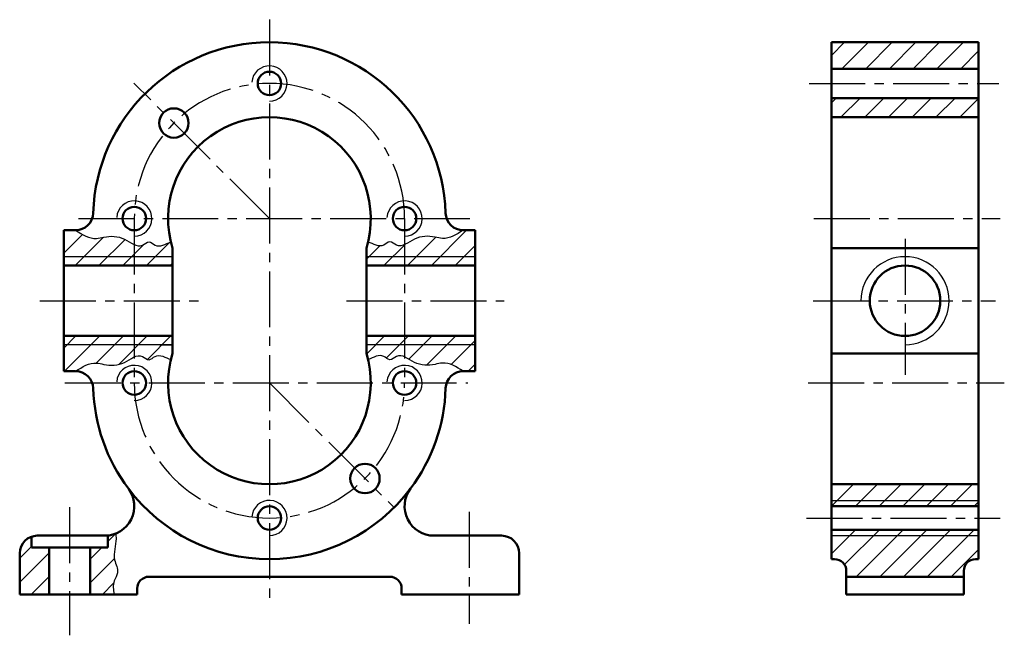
# Model space of a CAD drawing. Header units: millimetres. Extents: x 55 to 223, y -2 to 102.
import ezdxf

# ---------------------------------------------------------------- set-up
doc = ezdxf.new("R2010")
doc.units = ezdxf.units.MM
doc.linetypes.add('CENTER2', pattern=[28.575, 19.05, -3.175, 3.175, -3.175])
for name, color, linetype in [('剖面线层', 7, 'Continuous'), ('点划线', 86, 'CENTER2'), ('细实线层', 7, 'Continuous')]:
    doc.layers.add(name, color=color, linetype=linetype)
doc.layers.add('点画线层', color=3, linetype='CENTER2', lineweight=25)
doc.layers.add('粗实线层', color=1, linetype='Continuous', lineweight=50)

msp = doc.modelspace()

# ---------------------------------------------------------------- hatches: boundary and pattern name
at = {"layer": '剖面线层', "ltscale": 0.5}
h = msp.add_hatch(dxfattribs=at)
h.set_pattern_fill('ANSI31', scale=0.9, style=0)
h.paths.add_polyline_path([(218.4, 98.64), (193.4, 98.64), (193.4, 94.14), (218.4, 94.14)])
h.paths.add_polyline_path([(218.4, 89.14), (193.4, 89.14), (193.4, 85.89), (218.4, 85.89)])
h.paths.add_polyline_path([(218.4, 23.39), (205.9, 23.39), (205.9, 19.64), (218.4, 19.64)])
h.paths.add_polyline_path([(205.9, 23.39), (193.4, 23.39), (193.4, 19.64), (205.9, 19.64)])
h.paths.add_polyline_path([(205.9, 15.64), (193.4, 15.64), (193.4, 10.64), (193.9, 10.64, -0.414214), (195.9, 8.64), (195.9, 7.64), (205.9, 7.64)])
h.paths.add_polyline_path([(218.4, 15.64), (205.9, 15.64), (205.9, 7.64), (215.9, 7.64), (215.9, 8.64, -0.414214), (217.9, 10.64), (218.4, 10.64)])
h = msp.add_hatch(dxfattribs=at)
h.set_pattern_fill('ANSI31', scale=0.9, style=0)
edge = h.paths.add_edge_path()
edge.add_spline(control_points=[(74.73, 64.2), (74.18, 64.45), (72.49, 65.68), (70.29, 65.71), (67.45, 64.92), (65.91, 65.9), (64.74, 66.64)], knot_values=[0, 0, 0, 0, 1.732501, 5.260646, 6.527143, 10.347755, 10.347755, 10.347755, 10.347755], degree=3, periodic=0)
edge.add_line((64.74, 66.64), (62.73, 66.64))
edge.add_line((62.73, 66.64), (62.73, 60.64))
edge.add_line((62.73, 60.64), (74.73, 60.64))
edge.add_line((74.73, 60.64), (74.73, 64.2))
edge = h.paths.add_edge_path()
edge.add_arc((97.73, 68.64), 17.25, 193.4326, 196.9574, ccw=False)
edge.add_spline(control_points=[(80.95, 64.63), (80.03, 64.34), (78.69, 63.42), (77.23, 65.06), (76.06, 63.82), (75.2, 63.99), (74.73, 64.2)], knot_values=[10.347755, 10.347755, 10.347755, 10.347755, 13.086948, 14.25295, 15.519199, 17.010417, 17.010417, 17.010417, 17.010417], degree=3, periodic=0)
edge.add_line((74.73, 64.2), (74.73, 60.64))
edge.add_line((74.73, 60.64), (81.23, 60.64))
edge.add_line((81.23, 60.64), (81.23, 63.61))
edge = h.paths.add_edge_path()
edge.add_line((81.23, 48.64), (74.73, 48.64))
edge.add_line((74.73, 48.64), (74.73, 45.08))
edge.add_spline(control_points=[(74.73, 45.08), (75.2, 45.29), (76.06, 45.46), (77.23, 44.21), (78.69, 45.86), (80.03, 44.94), (80.95, 44.64)], knot_values=[10.347755, 10.347755, 10.347755, 10.347755, 11.838973, 13.105221, 14.271223, 17.010417, 17.010417, 17.010417, 17.010417], degree=3, periodic=0)
edge.add_arc((97.73, 40.64), 17.25, 163.0426, 166.5674, ccw=False)
edge.add_line((81.23, 45.67), (81.23, 48.64))
edge = h.paths.add_edge_path()
edge.add_line((74.73, 48.64), (62.73, 48.64))
edge.add_line((62.73, 48.64), (62.73, 42.64))
edge.add_line((62.73, 42.64), (64.74, 42.64))
edge.add_spline(control_points=[(64.74, 42.64), (65.91, 43.38), (67.45, 44.36), (70.29, 43.57), (72.49, 43.59), (74.18, 44.83), (74.73, 45.08)], knot_values=[0, 0, 0, 0, 3.820612, 5.087109, 8.615254, 10.347755, 10.347755, 10.347755, 10.347755], degree=3, periodic=0)
edge.add_line((74.73, 45.08), (74.73, 48.64))
h = msp.add_hatch(dxfattribs=at)
h.set_pattern_fill('ANSI31', scale=0.9, style=0)
edge = h.paths.add_edge_path()
edge.add_line((120.73, 60.64), (120.73, 64.2))
edge.add_spline(control_points=[(120.73, 64.2), (120.26, 63.99), (119.4, 63.82), (118.23, 65.06), (116.76, 63.42), (115.43, 64.34), (114.51, 64.63)], knot_values=[10.347755, 10.347755, 10.347755, 10.347755, 11.838973, 13.105221, 14.271223, 17.010417, 17.010417, 17.010417, 17.010417], degree=3, periodic=0)
edge.add_arc((97.73, 68.64), 17.25, 343.0426, 346.5674, ccw=False)
edge.add_line((114.23, 63.61), (114.23, 60.64))
edge.add_line((114.23, 60.64), (120.73, 60.64))
edge = h.paths.add_edge_path()
edge.add_line((132.73, 60.64), (132.73, 66.64))
edge.add_line((132.73, 66.64), (130.71, 66.64))
edge.add_spline(control_points=[(130.71, 66.64), (129.55, 65.9), (128.01, 64.92), (125.17, 65.71), (122.97, 65.68), (121.28, 64.45), (120.73, 64.2)], knot_values=[0, 0, 0, 0, 3.820612, 5.087109, 8.615254, 10.347755, 10.347755, 10.347755, 10.347755], degree=3, periodic=0)
edge.add_line((120.73, 64.2), (120.73, 60.64))
edge.add_line((120.73, 60.64), (132.73, 60.64))
edge = h.paths.add_edge_path()
edge.add_line((114.23, 48.64), (114.23, 45.67))
edge.add_arc((97.73, 40.64), 17.25, 13.4326, 16.9574, ccw=False)
edge.add_spline(control_points=[(114.51, 44.64), (115.43, 44.94), (116.76, 45.86), (118.23, 44.21), (119.4, 45.46), (120.26, 45.29), (120.73, 45.08)], knot_values=[10.347755, 10.347755, 10.347755, 10.347755, 13.086948, 14.25295, 15.519199, 17.010417, 17.010417, 17.010417, 17.010417], degree=3, periodic=0)
edge.add_line((120.73, 45.08), (120.73, 48.64))
edge.add_line((120.73, 48.64), (114.23, 48.64))
edge = h.paths.add_edge_path()
edge.add_line((120.73, 48.64), (120.73, 45.08))
edge.add_spline(control_points=[(120.73, 45.08), (121.28, 44.83), (122.97, 43.59), (125.17, 43.57), (128.01, 44.36), (129.55, 43.38), (130.71, 42.64)], knot_values=[0, 0, 0, 0, 1.732501, 5.260646, 6.527143, 10.347755, 10.347755, 10.347755, 10.347755], degree=3, periodic=0)
edge.add_line((130.71, 42.64), (132.73, 42.64))
edge.add_line((132.73, 42.64), (132.73, 48.64))
edge.add_line((132.73, 48.64), (120.73, 48.64))
h = msp.add_hatch(dxfattribs=at)
h.set_pattern_fill('ANSI31', scale=0.9, style=0)
h.paths.add_polyline_path([(60.23, 12.64), (57.23, 12.64), (57.23, 14.47, 0.317837), (55.23, 11.64), (55.23, 4.64), (60.23, 4.64)])
edge = h.paths.add_edge_path()
edge.add_spline(control_points=[(71.33, 4.64), (71.14, 5.44), (70.97, 6.69), (72.29, 8.54), (70.84, 10.97), (71.74, 13.22), (71.61, 14.7), (71.57, 14.99)], knot_values=[1.018187, 1.018187, 1.018187, 1.018187, 3.392288, 4.892832, 7.150041, 10.749019, 11.623684, 11.623684, 11.623684, 11.623684], degree=3, periodic=0)
edge.add_arc((69.73, 19.64), 5, 275.7392, 291.6429, ccw=False)
edge.add_line((70.23, 14.66), (70.23, 12.64))
edge.add_line((70.23, 12.64), (67.23, 12.64))
edge.add_line((67.23, 12.64), (67.23, 4.64))
edge.add_line((67.23, 4.64), (71.33, 4.64))

# ---------------------------------------------------------------- linework, layer by layer
at = {"layer": '剖面线层', "color": 7, "ltscale": 0.5}
for points, knots in [([(64.74, 66.64), (65.91, 65.9), (67.45, 64.92), (70.29, 65.71), (72.99, 65.68), (75.54, 63.27), (77.23, 65.06), (78.69, 63.42), (80.03, 64.34), (80.95, 64.63)], [0, 0, 0, 0, 3.820612, 5.087109, 8.615254, 11.838973, 13.105221, 14.271223, 17.010417, 17.010417, 17.010417, 17.010417]), ([(130.71, 66.64), (129.55, 65.9), (128.01, 64.92), (125.17, 65.71), (122.47, 65.68), (119.92, 63.27), (118.23, 65.06), (116.76, 63.42), (115.43, 64.34), (114.51, 64.63)], [0, 0, 0, 0, 3.820612, 5.087109, 8.615254, 11.838973, 13.105221, 14.271223, 17.010417, 17.010417, 17.010417, 17.010417]), ([(64.74, 42.64), (65.91, 43.38), (67.45, 44.36), (70.29, 43.57), (72.99, 43.6), (75.54, 46.01), (77.23, 44.21), (78.69, 45.86), (80.03, 44.94), (80.95, 44.64)], [0, 0, 0, 0, 3.820612, 5.087109, 8.615254, 11.838973, 13.105221, 14.271223, 17.010417, 17.010417, 17.010417, 17.010417]), ([(130.71, 42.64), (129.55, 43.38), (128.01, 44.36), (125.17, 43.57), (122.47, 43.6), (119.92, 46.01), (118.23, 44.21), (116.76, 45.86), (115.43, 44.94), (114.51, 44.64)], [0, 0, 0, 0, 3.820612, 5.087109, 8.615254, 11.838973, 13.105221, 14.271223, 17.010417, 17.010417, 17.010417, 17.010417]), ([(71.57, 14.99), (71.61, 14.7), (71.74, 13.22), (70.84, 10.97), (72.29, 8.54), (70.97, 6.69), (71.14, 5.44), (71.33, 4.64)], [1.018187, 1.018187, 1.018187, 1.018187, 1.892852, 5.49183, 7.749039, 9.249583, 11.623684, 11.623684, 11.623684, 11.623684])]:
    msp.add_open_spline(points, degree=3, knots=knots, dxfattribs=at)
at = {"layer": '点划线', "color": 7, "ltscale": 0.5}
for p, q in [((189.59, 91.64), (221.87, 91.64)), ((189.16, 17.64), (222.09, 17.64))]:
    msp.add_line(p, q, dxfattribs=at)
at = {"layer": '点画线层', "color": 7, "ltscale": 0.5}
for p, q in [((97.73, 102.5), (97.73, 2.89)), ((97.73, 68.64), (74.66, 91.71)), ((65.22, 68.64), (131.85, 68.64)), ((74.73, 68.64), (74.73, 40.64)), ((120.73, 68.64), (120.73, 40.64)), ((190.37, 68.64), (222.09, 68.64)), ((205.9, 65.17), (205.9, 42.04)), ((58.67, 54.64), (87.1, 54.64)), ((110.86, 54.64), (137.67, 54.64)), ((190.25, 54.64), (221.29, 54.64)), ((62.92, 40.64), (131.52, 40.64)), ((97.73, 40.64), (118.94, 19.42)), ((189.42, 40.64), (222.8, 40.64)), ((63.73, 19.48), (63.73, -2.33)), ((131.73, 18.69), (131.73, -0.35))]:
    msp.add_line(p, q, dxfattribs=at)
for centre, start, end in [((97.73, 68.64), 0, 180), ((97.73, 40.64), 180, 0)]:
    msp.add_arc(centre, 23, start, end, dxfattribs=at)
at = {"layer": '粗实线层', "color": 7, "ltscale": 0.5}
for p, q in [((193.4, 98.64), (193.4, 10.64)), ((193.4, 98.64), (218.4, 98.64)), ((218.4, 98.64), (218.4, 10.64)), ((193.4, 94.14), (218.4, 94.14)), ((193.4, 89.14), (218.4, 89.14)), ((193.4, 85.89), (218.4, 85.89)), ((64.74, 66.64), (62.73, 66.64)), ((62.73, 66.64), (62.73, 42.64)), ((130.71, 66.64), (132.73, 66.64)), ((132.73, 66.64), (132.73, 42.64)), ((81.23, 63.61), (81.23, 45.67)), ((114.23, 63.61), (114.23, 45.67)), ((193.4, 63.61), (218.4, 63.61)), ((81.23, 60.64), (62.73, 60.64)), ((132.73, 60.64), (114.23, 60.64)), ((81.23, 48.64), (62.73, 48.64)), ((132.73, 48.64), (114.23, 48.64)), ((193.4, 45.67), (218.4, 45.67)), ((62.73, 42.64), (64.74, 42.64)), ((132.73, 42.64), (130.71, 42.64)), ((193.4, 23.39), (218.4, 23.39)), ((193.4, 19.64), (218.4, 19.64)), ((193.4, 15.64), (218.4, 15.64)), ((57.23, 12.64), (57.23, 14.47)), ((69.73, 14.64), (58.23, 14.64)), ((70.23, 12.64), (70.23, 14.66)), ((137.23, 14.64), (125.73, 14.64)), ((70.23, 12.64), (57.23, 12.64)), ((60.23, 4.64), (60.23, 12.64)), ((67.23, 12.64), (67.23, 4.64)), ((55.23, 11.64), (55.23, 4.64)), ((140.23, 4.64), (140.23, 11.64)), ((193.4, 10.64), (193.9, 10.64)), ((217.9, 10.64), (218.4, 10.64)), ((195.9, 4.64), (195.9, 8.64)), ((215.9, 4.64), (215.9, 8.64)), ((77.23, 7.64), (118.23, 7.64)), ((195.9, 7.64), (215.9, 7.64)), ((75.23, 4.64), (75.23, 5.64)), ((120.23, 5.64), (120.23, 4.64)), ((55.23, 4.64), (75.23, 4.64)), ((120.23, 4.64), (140.23, 4.64)), ((195.9, 4.64), (215.9, 4.64))]:
    msp.add_line(p, q, dxfattribs=at)
for centre, radius in [((97.73, 91.64), 2), ((81.47, 84.9), 2.5), ((74.73, 68.64), 2), ((120.73, 68.64), 2), ((205.9, 54.64), 6), ((74.73, 40.64), 2), ((120.73, 40.64), 2), ((113.99, 24.37), 2.5), ((97.73, 17.64), 2)]:
    msp.add_circle(centre, radius, dxfattribs=at)
for centre, radius, start, end in [((97.73, 68.64), 30, 1.7365, 178.2635), ((97.73, 68.64), 17.25, 343.0426, 196.9574), ((64.74, 69.64), 3, 270, 358.2635), ((130.71, 69.64), 3, 181.7365, 270), ((97.73, 40.64), 17.25, 163.0426, 16.9574), ((64.74, 39.64), 3, 1.7365, 90), ((130.71, 39.64), 3, 90, 178.2635), ((97.73, 40.64), 30, 181.7365, 216.8699), ((97.73, 40.64), 30, 323.1301, 358.2635), ((69.73, 19.64), 5, 270, 36.8699), ((97.73, 40.64), 30, 216.8699, 323.1301), ((125.73, 19.64), 5, 143.1301, 270), ((58.23, 11.64), 3, 90, 180), ((137.23, 11.64), 3, 0, 90), ((193.9, 8.64), 2, 0, 90), ((217.9, 8.64), 2, 90, 180), ((77.23, 5.64), 2, 90, 180), ((118.23, 5.64), 2, 0, 90)]:
    msp.add_arc(centre, radius, start, end, dxfattribs=at)
at = {"layer": '细实线层', "color": 7, "ltscale": 0.5}
for p, q in [((81.23, 62.14), (62.73, 62.14)), ((132.73, 62.14), (114.23, 62.14)), ((81.23, 47.14), (62.73, 47.14)), ((79.1, 47.14), (81.23, 47.14)), ((132.73, 47.14), (114.23, 47.14)), ((193.4, 20.64), (218.4, 20.64)), ((193.4, 14.64), (218.4, 14.64))]:
    msp.add_line(p, q, dxfattribs=at)
for centre, radius, end in [((97.73, 91.64), 3, 176.2607), ((74.73, 68.64), 3, 176.2607), ((120.73, 68.64), 3, 176.2607), ((205.9, 54.64), 7.5, 180), ((74.73, 40.64), 3, 176.2607), ((120.73, 40.64), 3, 176.2607), ((97.73, 17.64), 3, 176.2607)]:
    msp.add_arc(centre, radius, 270, end, dxfattribs=at)

doc.saveas('drawing.dxf')
